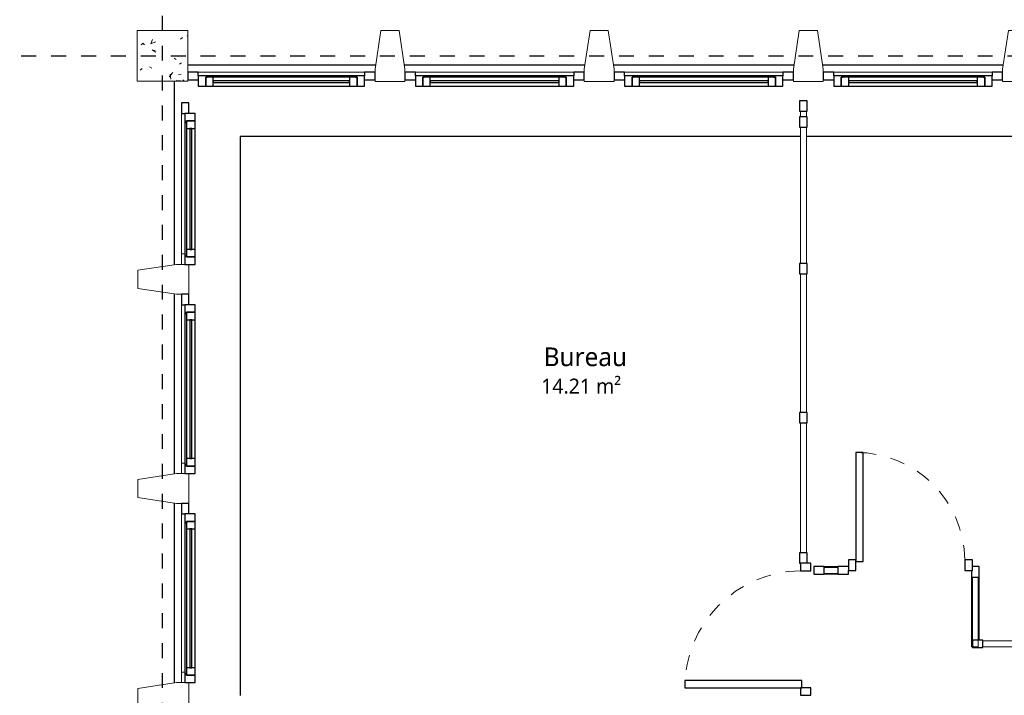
# Model space of a CAD drawing. Header units: metres. Extents: x -21.5 to 32.8, y -37.3 to -3.8.
# Tile 3 of 14: x -14.9 to -8.3, y -14.2 to -9.7. Entities that reach past the tile are written whole.
import ezdxf

# ---------------------------------------------------------------- set-up
doc = ezdxf.new("R2010")
doc.units = ezdxf.units.M
doc.linetypes.add('Ligne de quadrillage', pattern=[0.022225, 0.0127, -0.003175, 0.003175, -0.003175])
doc.linetypes.add('Tiret', pattern=[0.0025, 0.00125, -0.00125])
for name, color, linetype, lineweight in [('A-AREA-IDEN', 250, 'Continuous', 30), ('A-DOOR', 250, 'Continuous', 25), ('A-DOOR-FRAM', 250, 'Continuous', 25), ('A-GLAZ', 250, 'Continuous', 25), ('A-GLAZ-CURT', 250, 'Continuous', 18), ('A-GLAZ-CWMG', 250, 'Continuous', 18), ('A-WALL', 250, 'Continuous', 25), ('S-COLS', 250, 'Continuous', 18), ('S-GRID', 250, 'Continuous', 30)]:
    doc.layers.add(name, color=color, linetype=linetype, lineweight=lineweight)
doc.styles.add('Trebuchet MS', font='trebuc.ttf', dxfattribs={"height": 0.125})
doc.styles.add('Trebuchet MS_2', font='trebuc.ttf', dxfattribs={"height": 0.1})

# ---------------------------------------------------------------- blocks, each defined once
blk = doc.blocks.new('Poteaux porteurs 31 - Poteaux porteurs 1-506966-Niveau 1')
at = {"layer": 'S-COLS'}
for p, q in [((-10.9414, -29.5541), (-11.1414, -29.5541)), ((-11.1414, -29.5798), (-11.1414, -29.6351)), ((-10.9414, -29.6351), (-10.9414, -29.5541)), ((-11.1414, -29.6351), (-11.1026, -29.8941)), ((-10.9803, -29.8941), (-10.9414, -29.6351)), ((-11.1026, -29.8941), (-10.9803, -29.8941))]:
    blk.add_line(p, q, dxfattribs=at)
blk = doc.blocks.new('Poteaux porteurs 32 - Poteaux porteurs 1-506981-Niveau 1')
at = {"layer": 'S-COLS'}
for p, q in [((-10.9414, -29.5541), (-11.1414, -29.5541)), ((-11.1414, -29.5798), (-11.1414, -29.6351)), ((-10.9414, -29.6351), (-10.9414, -29.5541)), ((-11.1414, -29.6351), (-11.1026, -29.8941)), ((-10.9803, -29.8941), (-10.9414, -29.6351)), ((-11.1026, -29.8941), (-10.9803, -29.8941))]:
    blk.add_line(p, q, dxfattribs=at)
blk = doc.blocks.new('Poteaux porteurs 33 - Poteaux porteurs 1-506996-Niveau 1')
at = {"layer": 'S-COLS'}
for p, q in [((-10.9414, -29.5541), (-11.1414, -29.5541)), ((-11.1414, -29.5798), (-11.1414, -29.6351)), ((-10.9414, -29.6351), (-10.9414, -29.5541)), ((-11.1414, -29.6351), (-11.1026, -29.8941)), ((-10.9803, -29.8941), (-10.9414, -29.6351)), ((-11.1026, -29.8941), (-10.9803, -29.8941))]:
    blk.add_line(p, q, dxfattribs=at)
blk = doc.blocks.new('MR 1 Vantail - MR 1 Vantail-509887-Niveau 1')
at = {"layer": 'A-GLAZ'}
for p, q in [((-0.505, 0.0268), (-0.565, 0.0268)), ((-0.565, 0.0268), (-0.565, -0.0432)), ((-0.465, 0.0168), (-0.515, 0.0168)), ((-0.515, 0.0168), (-0.515, -0.0432)), ((-0.515, -0.0432), (-0.515, 0.0168)), ((-0.515, 0.0168), (-0.505, 0.0168)), ((0.505, 0.0268), (-0.505, 0.0268)), ((-0.505, 0.0168), (-0.505, 0.0268)), ((0.465, 0.0168), (-0.465, 0.0168)), ((-0.465, -0.0432), (-0.465, 0.0168)), ((0.515, 0.0168), (0.465, 0.0168)), ((0.465, 0.0168), (0.465, -0.0432)), ((0.505, 0.0268), (0.505, 0.0168)), ((0.565, 0.0268), (0.505, 0.0268)), ((0.505, 0.0168), (0.515, 0.0168)), ((0.515, -0.0432), (0.515, 0.0168)), ((0.515, 0.0168), (0.515, -0.0432)), ((0.565, -0.0432), (0.565, 0.0268)), ((-0.565, -0.0432), (-0.515, -0.0432)), ((-0.515, -0.0432), (-0.465, -0.0432)), ((0.465, -0.0072), (-0.465, -0.0072)), ((-0.465, -0.0072), (-0.465, -0.0192)), ((-0.465, -0.0192), (0.465, -0.0192)), ((-0.465, -0.0432), (0.465, -0.0432)), ((0.465, -0.0192), (0.465, -0.0072)), ((0.465, -0.0432), (0.515, -0.0432)), ((0.515, -0.0432), (0.565, -0.0432))]:
    blk.add_line(p, q, dxfattribs=at)
blk = doc.blocks.new('Meneau rectangulaire - 50 x 35-369804-Niveau 1')
at = {"layer": 'A-GLAZ-CWMG'}
for p, q in [((-13.8371, -18.2414), (-13.8371, -17.1814)), ((-13.8139, -18.2414), (-13.8371, -18.2414))]:
    blk.add_line(p, q, dxfattribs=at)
blk = doc.blocks.new('Meneau rectangulaire - 50 x 35-509889-Niveau 1')
at = {"layer": 'A-GLAZ-CWMG', "lineweight": 25}
for p, q in [((-0.07, 0), (0, 0)), ((0, 0), (0, -0.05)), ((-0.07, -0.05), (-0.07, -0.0268)), ((0, -0.05), (-0.07, -0.05))]:
    blk.add_line(p, q, dxfattribs=at)
blk = doc.blocks.new('Meneau rectangulaire - 50 x 35-V4-Niveau 1')
at = {"layer": 'A-GLAZ-CWMG'}
for p, q in [((-0.07, -0.0268), (-0.07, -0.05)), ((-0.07, -0.05), (0, -0.05))]:
    blk.add_line(p, q, dxfattribs=at)
blk = doc.blocks.new('MR 1 Vantail - MR 1 Vantail-517881-Niveau 1')
at = {"layer": 'A-GLAZ'}
for p, q in [((-0.4456, 0.0268), (-0.5056, 0.0268)), ((-0.5056, 0.0268), (-0.5056, -0.0432)), ((-0.4056, 0.0168), (-0.4556, 0.0168)), ((-0.4556, 0.0168), (-0.4556, -0.0432)), ((-0.4556, -0.0432), (-0.4556, 0.0168)), ((-0.4556, 0.0168), (-0.4456, 0.0168)), ((0.4456, 0.0268), (-0.4456, 0.0268)), ((-0.4456, 0.0168), (-0.4456, 0.0268)), ((0.4056, 0.0168), (-0.4056, 0.0168)), ((-0.4056, -0.0432), (-0.4056, 0.0168)), ((0.4556, 0.0168), (0.4056, 0.0168)), ((0.4056, 0.0168), (0.4056, -0.0432)), ((0.4456, 0.0268), (0.4456, 0.0168)), ((0.5056, 0.0268), (0.4456, 0.0268)), ((0.4456, 0.0168), (0.4556, 0.0168)), ((0.4556, -0.0432), (0.4556, 0.0168)), ((0.4556, 0.0168), (0.4556, -0.0432)), ((0.5056, -0.0432), (0.5056, 0.0268)), ((-0.5056, -0.0432), (-0.4556, -0.0432)), ((-0.4556, -0.0432), (-0.4056, -0.0432)), ((0.4056, -0.0072), (-0.4056, -0.0072)), ((-0.4056, -0.0072), (-0.4056, -0.0192)), ((-0.4056, -0.0192), (0.4056, -0.0192)), ((-0.4056, -0.0432), (0.4056, -0.0432)), ((0.4056, -0.0192), (0.4056, -0.0072)), ((0.4056, -0.0432), (0.4556, -0.0432)), ((0.4556, -0.0432), (0.5056, -0.0432))]:
    blk.add_line(p, q, dxfattribs=at)
blk = doc.blocks.new('Meneau rectangulaire - 50 x 35-517884-Niveau 1')
at = {"layer": 'A-GLAZ-CWMG'}
for p, q in [((-13.8371, -11.2414), (-13.8371, -10.3003)), ((-13.8139, -11.2414), (-13.8371, -11.2414))]:
    blk.add_line(p, q, dxfattribs=at)
blk = doc.blocks.new('Poteaux porteurs 53 - Poteaux porteurs 1-516642-Niveau 1')
at = {"layer": 'S-COLS'}
for p, q in [((-10.9414, -29.5541), (-11.1414, -29.5541)), ((-11.1414, -29.5541), (-11.1414, -29.6351)), ((-10.9414, -29.6351), (-10.9414, -29.5541)), ((-11.1414, -29.6351), (-11.1026, -29.8941)), ((-10.9803, -29.8941), (-10.9414, -29.6351)), ((-11.1026, -29.8941), (-10.9803, -29.8941))]:
    blk.add_line(p, q, dxfattribs=at)
blk = doc.blocks.new('Poteaux porteurs 54 - Poteaux porteurs 1-516657-Niveau 1')
at = {"layer": 'S-COLS'}
for p, q in [((-10.9414, -29.5541), (-11.1414, -29.5541)), ((-11.1414, -29.5541), (-11.1414, -29.6351)), ((-10.9414, -29.6351), (-10.9414, -29.5541)), ((-11.1414, -29.6351), (-11.1026, -29.8941)), ((-10.9803, -29.8941), (-10.9414, -29.6351)), ((-11.1026, -29.8941), (-10.9803, -29.8941))]:
    blk.add_line(p, q, dxfattribs=at)
blk = doc.blocks.new('Poteaux porteurs 58 - Poteaux porteurs 1-516759-Niveau 1')
at = {"layer": 'S-COLS'}
for p, q in [((-10.9414, -29.5541), (-11.1414, -29.5541)), ((-11.1414, -29.5541), (-11.1414, -29.6351)), ((-10.9414, -29.6351), (-10.9414, -29.5541)), ((-11.1414, -29.6351), (-11.1026, -29.8941)), ((-10.9803, -29.8941), (-10.9414, -29.6351)), ((-11.1026, -29.8941), (-10.9803, -29.8941))]:
    blk.add_line(p, q, dxfattribs=at)
blk = doc.blocks.new('Poteaux porteurs 59 - Poteaux porteurs 1-516810-Niveau 1')
at = {"layer": 'S-COLS'}
for p, q in [((-10.9414, -29.5541), (-11.1414, -29.5541)), ((-11.1414, -29.5541), (-11.1414, -29.6351)), ((-10.9414, -29.6351), (-10.9414, -29.5541)), ((-11.1414, -29.6351), (-11.1026, -29.8941)), ((-10.9803, -29.8941), (-10.9414, -29.6351)), ((-11.1026, -29.8941), (-10.9803, -29.8941))]:
    blk.add_line(p, q, dxfattribs=at)
blk = doc.blocks.new('MR 1 Vantail - MR 1 Vantail-518406-Niveau 1')
at = {"layer": 'A-GLAZ'}
for p, q in [((-0.4963, 0.0268), (-0.5563, 0.0268)), ((-0.5563, 0.0268), (-0.5563, -0.0432)), ((-0.4563, 0.0168), (-0.5063, 0.0168)), ((-0.5063, 0.0168), (-0.5063, -0.0432)), ((-0.5063, -0.0432), (-0.5063, 0.0168)), ((-0.5063, 0.0168), (-0.4963, 0.0168)), ((0.4963, 0.0268), (-0.4963, 0.0268)), ((-0.4963, 0.0168), (-0.4963, 0.0268)), ((0.4563, 0.0168), (-0.4563, 0.0168)), ((-0.4563, -0.0432), (-0.4563, 0.0168)), ((0.5063, 0.0168), (0.4563, 0.0168)), ((0.4563, 0.0168), (0.4563, -0.0432)), ((0.4963, 0.0268), (0.4963, 0.0168)), ((0.5563, 0.0268), (0.4963, 0.0268)), ((0.4963, 0.0168), (0.5063, 0.0168)), ((0.5063, -0.0432), (0.5063, 0.0168)), ((0.5063, 0.0168), (0.5063, -0.0432)), ((0.5563, -0.0432), (0.5563, 0.0268)), ((-0.5563, -0.0432), (-0.5063, -0.0432)), ((-0.5063, -0.0432), (-0.4563, -0.0432)), ((0.4563, -0.0072), (-0.4563, -0.0072)), ((-0.4563, -0.0072), (-0.4563, -0.0192)), ((-0.4563, -0.0192), (0.4563, -0.0192)), ((-0.4563, -0.0432), (0.4563, -0.0432)), ((0.4563, -0.0192), (0.4563, -0.0072)), ((0.4563, -0.0432), (0.5063, -0.0432)), ((0.5063, -0.0432), (0.5563, -0.0432))]:
    blk.add_line(p, q, dxfattribs=at)
blk = doc.blocks.new('Meneau rectangulaire - 50 x 35-518335-Niveau 1')
at = {"layer": 'A-GLAZ-CWMG'}
blk.add_line((-13.724, -10.0246), (-12.6114, -10.0246), dxfattribs=at)
blk = doc.blocks.new('Meneau rectangulaire - 50 x 35-512567-Niveau 1')
at = {"layer": 'A-GLAZ-CWMG', "lineweight": 25}
for p, q in [((0, 0), (-0.07, 0)), ((0, -0.05), (0, 0)), ((-0.07, -0.0268), (-0.07, -0.05)), ((-0.07, -0.05), (0, -0.05))]:
    blk.add_line(p, q, dxfattribs=at)
blk = doc.blocks.new('MR 1 Vantail - MR 1 Vantail-512961-Niveau 1')
at = {"layer": 'A-GLAZ'}
for p, q in [((-0.47, 0.0268), (-0.53, 0.0268)), ((-0.53, 0.0268), (-0.53, -0.0432)), ((-0.43, 0.0168), (-0.48, 0.0168)), ((-0.48, 0.0168), (-0.48, -0.0432)), ((-0.48, -0.0432), (-0.48, 0.0168)), ((-0.48, 0.0168), (-0.47, 0.0168)), ((0.47, 0.0268), (-0.47, 0.0268)), ((-0.47, 0.0168), (-0.47, 0.0268)), ((0.43, 0.0168), (-0.43, 0.0168)), ((-0.43, -0.0432), (-0.43, 0.0168)), ((0.48, 0.0168), (0.43, 0.0168)), ((0.43, 0.0168), (0.43, -0.0432)), ((0.47, 0.0268), (0.47, 0.0168)), ((0.53, 0.0268), (0.47, 0.0268)), ((0.47, 0.0168), (0.48, 0.0168)), ((0.48, -0.0432), (0.48, 0.0168)), ((0.48, 0.0168), (0.48, -0.0432)), ((0.53, -0.0432), (0.53, 0.0268)), ((-0.53, -0.0432), (-0.48, -0.0432)), ((-0.48, -0.0432), (-0.43, -0.0432)), ((0.43, -0.0072), (-0.43, -0.0072)), ((-0.43, -0.0072), (-0.43, -0.0192)), ((-0.43, -0.0192), (0.43, -0.0192)), ((-0.43, -0.0432), (0.43, -0.0432)), ((0.43, -0.0192), (0.43, -0.0072)), ((0.43, -0.0432), (0.48, -0.0432)), ((0.48, -0.0432), (0.53, -0.0432))]:
    blk.add_line(p, q, dxfattribs=at)
blk = doc.blocks.new('Meneau rectangulaire - 50 x 35-V7-Niveau 1')
at = {"layer": 'A-GLAZ-CWMG'}
blk.add_line((-11.2114, -29.6001), (-12.2714, -29.6001), dxfattribs=at)
blk = doc.blocks.new('Simple vitrée 2 - Simple vitrée 2-539467-Niveau 1')
at = {"layer": 'A-DOOR'}
for p, q in [((-0.342, 0.8191), (-0.392, 0.8191)), ((-0.392, 0.8191), (-0.392, 0.035)), ((-0.342, 0.035), (-0.342, 0.8191)), ((-0.392, 0.035), (-0.342, 0.035))]:
    blk.add_line(p, q, dxfattribs=at)
at = {"layer": 'A-DOOR', "linetype": 'Tiret', "lineweight": 18}
blk.add_arc((-0.392, 0.035), 0.7841, 0.73077, 90, dxfattribs=at)
at = {"layer": 'A-DOOR-FRAM'}
for p, q in [((-0.392, 0.045), (-0.442, 0.045)), ((-0.442, 0.045), (-0.442, -0.025)), ((-0.392, -0.025), (-0.392, 0.045)), ((0.442, 0.045), (0.392, 0.045)), ((0.392, 0.045), (0.392, -0.025)), ((0.442, -0.025), (0.442, 0.045)), ((-0.442, -0.025), (-0.392, -0.025)), ((0.392, -0.025), (0.442, -0.025))]:
    blk.add_line(p, q, dxfattribs=at)
blk = doc.blocks.new('Panneau système - Vitré-533931-Niveau 1')
at = {"layer": 'A-GLAZ-CURT'}
for p, q in [((0.4353, 0.045), (-0.4353, 0.045)), ((-0.4353, 0.045), (-0.4353, 0.005)), ((-0.4353, 0.005), (0.4353, 0.005)), ((0.4353, 0.005), (0.4353, 0.045))]:
    blk.add_line(p, q, dxfattribs=at)
blk = doc.blocks.new('Panneau système - Vitré-533846-Niveau 1')
at = {"layer": 'A-GLAZ-CURT'}
for p, q in [((0.4631, 0.045), (-0.4631, 0.045)), ((-0.4631, 0.045), (-0.4631, 0.005)), ((-0.4631, 0.005), (0.4631, 0.005)), ((0.4631, 0.005), (0.4631, 0.045))]:
    blk.add_line(p, q, dxfattribs=at)
blk = doc.blocks.new('Panneau système - Vitré-533833-Niveau 1')
at = {"layer": 'A-GLAZ-CURT'}
for p, q in [((0.4563, 0.045), (-0.4563, 0.045)), ((-0.4563, 0.045), (-0.4563, 0.005)), ((-0.4563, 0.005), (0.4563, 0.005)), ((0.4563, 0.005), (0.4563, 0.045))]:
    blk.add_line(p, q, dxfattribs=at)
blk = doc.blocks.new('Panneau système - Vitré-534101-Niveau 1')
at = {"layer": 'A-GLAZ-CURT'}
for p, q in [((0.0187, 0.045), (-0.0187, 0.045)), ((-0.0187, 0.045), (-0.0187, 0.005)), ((-0.0187, 0.005), (0.0187, 0.005)), ((0.0187, 0.005), (0.0187, 0.045))]:
    blk.add_line(p, q, dxfattribs=at)
blk = doc.blocks.new('Meneau rectangulaire - 50 x 35 pvc gris-535521-Niveau 1')
at = {"layer": 'A-GLAZ-CWMG', "lineweight": 25}
for p, q in [((-0.035, 0), (0.035, 0)), ((-0.035, -0.05), (-0.035, 0)), ((0.035, 0), (0.035, -0.05)), ((0.035, -0.05), (-0.035, -0.05))]:
    blk.add_line(p, q, dxfattribs=at)
blk = doc.blocks.new('Meneau rectangulaire - 50 x 35 pvc gris-535645-Niveau 1')
at = {"layer": 'A-GLAZ-CWMG', "lineweight": 25}
for p, q in [((-0.07, 0), (0, 0)), ((-0.07, -0.05), (-0.07, 0)), ((0, 0), (0, -0.05)), ((0, -0.05), (-0.07, -0.05))]:
    blk.add_line(p, q, dxfattribs=at)
blk = doc.blocks.new('Meneau rectangulaire - 50 x 35 pvc gris-V10-Niveau 1')
at = {"layer": 'A-GLAZ-CWMG', "lineweight": 25}
for p, q in [((-0.035, 0), (0.035, 0)), ((0.035, 0), (0.035, -0.05)), ((-0.035, -0.05), (-0.035, -0.045)), ((0.035, -0.05), (-0.035, -0.05))]:
    blk.add_line(p, q, dxfattribs=at)
blk = doc.blocks.new('Simple vitrée 2 - Simple vitrée 2-542374-Niveau 1')
at = {"layer": 'A-DOOR'}
for p, q in [((-0.3148, 0.7647), (-0.3648, 0.7647)), ((-0.3648, 0.7647), (-0.3648, 0.035)), ((-0.3148, 0.035), (-0.3148, 0.7647)), ((-0.3648, 0.035), (-0.3148, 0.035))]:
    blk.add_line(p, q, dxfattribs=at)
at = {"layer": 'A-DOOR', "linetype": 'Tiret', "lineweight": 18}
blk.add_arc((-0.3648, 0.035), 0.7297, 0.78519, 90, dxfattribs=at)
at = {"layer": 'A-DOOR-FRAM'}
for p, q in [((-0.3648, 0.045), (-0.4148, 0.045)), ((-0.4148, 0.045), (-0.4148, -0.025)), ((-0.3648, -0.025), (-0.3648, 0.045)), ((0.4148, 0.045), (0.3648, 0.045)), ((0.3648, 0.045), (0.3648, -0.025)), ((0.4148, -0.025), (0.4148, 0.045)), ((-0.4148, -0.025), (-0.3648, -0.025)), ((0.3648, -0.025), (0.4148, -0.025))]:
    blk.add_line(p, q, dxfattribs=at)
blk = doc.blocks.new('Panneau système - Vitré-542307-Niveau 1')
at = {"layer": 'A-GLAZ-CURT'}
for p, q in [((0.2332, 0.045), (-0.2332, 0.045)), ((-0.2332, 0.045), (-0.2332, 0.005)), ((-0.2332, 0.005), (0.2332, 0.005)), ((0.2332, 0.005), (0.2332, 0.045))]:
    blk.add_line(p, q, dxfattribs=at)
blk = doc.blocks.new('Panneau système - Vitré-542273-Niveau 1')
at = {"layer": 'A-GLAZ-CURT'}
for p, q in [((0.4532, 0.045), (-0.4532, 0.045)), ((-0.4532, 0.045), (-0.4532, 0.005)), ((-0.4532, 0.005), (0.4532, 0.005)), ((0.4532, 0.005), (0.4532, 0.045))]:
    blk.add_line(p, q, dxfattribs=at)
blk = doc.blocks.new('Panneau système - Vitré-542351-Niveau 1')
at = {"layer": 'A-GLAZ-CURT'}
for p, q in [((0.0455, 0.045), (-0.0455, 0.045)), ((-0.0455, 0.045), (-0.0455, 0.005)), ((-0.0455, 0.005), (0.0455, 0.005)), ((0.0455, 0.005), (0.0455, 0.045))]:
    blk.add_line(p, q, dxfattribs=at)
blk = doc.blocks.new('Meneau rectangulaire - 50 x 35 pvc gris-540368-Niveau 1')
at = {"layer": 'A-GLAZ-CWMG', "lineweight": 25}
for p, q in [((-0.07, 0), (0, 0)), ((-0.07, -0.05), (-0.07, 0)), ((0, 0), (0, -0.05)), ((0, -0.05), (-0.07, -0.05))]:
    blk.add_line(p, q, dxfattribs=at)
blk = doc.blocks.new('Meneau rectangulaire - 50 x 35 pvc gris-V12-Niveau 1')
at = {"layer": 'A-GLAZ-CWMG', "lineweight": 25}
for p, q in [((-0.07, 0), (0, 0)), ((-0.07, -0.05), (-0.07, 0)), ((0, 0), (0, -0.045)), ((-0.025, -0.05), (-0.07, -0.05))]:
    blk.add_line(p, q, dxfattribs=at)
blk = doc.blocks.new('Meneau rectangulaire - 50 x 35 pvc gris-542301-Niveau 1')
at = {"layer": 'A-GLAZ-CWMG'}
for p, q in [((-8.549, -13.8709), (-8.549, -13.4046)), ((-8.499, -13.4046), (-8.499, -13.8259)), ((-8.544, -13.8709), (-8.549, -13.8709))]:
    blk.add_line(p, q, dxfattribs=at)
blk = doc.blocks.new('Meneau rectangulaire - 50 x 35 pvc gris-V13-Niveau 1')
at = {"layer": 'A-GLAZ-CWMG', "lineweight": 25}
for p, q in [((-0.035, 0), (0.035, 0)), ((0.035, 0), (0.035, -0.05)), ((-0.035, -0.05), (-0.035, -0.025)), ((0.035, -0.05), (-0.035, -0.05))]:
    blk.add_line(p, q, dxfattribs=at)
blk = doc.blocks.new('Meneau rectangulaire - 50 x 35 pvc gris-542343-Niveau 1')
at = {"layer": 'A-GLAZ-CWMG'}
for p, q in [((-9.5346, -13.3346), (-9.4436, -13.3346)), ((-9.4436, -13.3846), (-9.5346, -13.3846))]:
    blk.add_line(p, q, dxfattribs=at)

msp = doc.modelspace()

# ---------------------------------------------------------------- hatches: boundary and pattern name
at = {"layer": 'S-COLS'}
h = msp.add_hatch(dxfattribs=at)
h.set_pattern_fill('FP_1', color=256, style=0, pattern_type=2)
h.set_pattern_definition([(50, (0, 0), (0.3647987, -0.031967), [0.038, -0.419]), (355, (0, 0), (-0.070921, 0.382637), [0.03, -0.335]), (100.451, (0.03, -0.003), (0.294358, 0.350205), [0.032, -0.356]), (46.184, (0, 0.102), (0.542072, -0.083569), [0.057, -0.629]), (96.636, (0.045, 0.095), (0.474956, 0.495204), [0.049, -0.534]), (351.184, (0, 0.102), (0.47449, 0.495128), [0.046, -0.503]), (21, (0.051, 0.076), (0.3035623, -0.204817), [0.038, -0.419]), (326, (0.051, 0.076), (0.1234774, 0.369045), [0.03, -0.335]), (71.451, (0.076, 0.059), (0.427234, 0.163588), [0.032, -0.356]), (37.5, (0, 0), (0.0065432, 0.1688822), [0.017, -0.314, 0.017, -0.324, -0.337]), (37.5, (0, 0), (0.0065432, 0.1688822), [-0.672, 0.017, -0.32]), (7.5, (0, 0), (0.1340145, 0.2002052), [0.017, -0.177, 0.017, -0.307, -0.128]), (7.5, (0, 0), (0.1340145, 0.2002052), [-0.518, 0.017, -0.112]), (327.5, (-0.113, 0), (0.2712697, -0.0115642), [0.017, -0.11, 0.017, -0.379, -0.526]), (327.5, (-0.113, 0), (0.2712697, -0.0115642), [-0.523, 0.017, -0.509]), (317.5, (-0.164, 0), (0.2964495, 0.0511634), [0.017, -0.148, 0.017, -0.246, -0.373]), (317.5, (-0.164, 0), (0.2964495, 0.0511634), [-0.428, 0.017, -0.357])])
h.paths.add_polyline_path([(-13.794, -10.0846), (-13.794, -9.7446), (-14.134, -9.7446), (-14.134, -10.0846)])

# ---------------------------------------------------------------- linework, layer by layer
at = {"layer": 'A-WALL'}
for p, q in [((-13.794, -9.9753), (-12.537, -9.9753)), ((-12.3458, -9.9753), (-11.137, -9.9753)), ((-10.9458, -9.9753), (-9.737, -9.9753)), ((-9.5458, -9.9753), (-8.337, -9.9753)), ((-13.8831, -11.3135), (-13.8831, -10.0846)), ((-9.6946, -10.4553), (-13.4431, -10.4553)), ((-13.4431, -10.4553), (-13.4431, -14.1974)), ((-5.5098, -10.4553), (-9.6546, -10.4553)), ((-13.8831, -12.7135), (-13.8831, -11.5094)), ((-13.8831, -14.1135), (-13.8831, -12.9094))]:
    msp.add_line(p, q, dxfattribs=at)
at = {"layer": 'S-COLS'}
for p, q in [((-13.794, -9.7446), (-14.134, -9.7446)), ((-14.134, -9.7446), (-14.134, -10.0846)), ((-13.794, -10.0846), (-13.794, -9.7446)), ((-14.134, -10.0846), (-13.794, -10.0846))]:
    msp.add_line(p, q, dxfattribs=at)
at = {"layer": 'S-GRID', "linetype": 'Ligne de quadrillage'}
for p, q in [((-13.964, -37.3469), (-13.964, -4.4509)), ((-21.5083, -9.9146), (32.1236, -9.9146))]:
    msp.add_line(p, q, dxfattribs=at)

# ---------------------------------------------------------------- block references
at = {"layer": 'A-DOOR'}
msp.add_blockref('Simple vitrée 2 - Simple vitrée 2-542374-Niveau 1', (-8.9588, -13.3346), dxfattribs=at)
at = {"layer": 'A-DOOR', "rotation": 89.99999999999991}
msp.add_blockref('Simple vitrée 2 - Simple vitrée 2-539467-Niveau 1', (-9.6496, -13.7543), dxfattribs=at)
at = {"layer": 'A-GLAZ'}
for name, p in [('MR 1 Vantail - MR 1 Vantail-518406-Niveau 1', (-13.1677, -10.0746)), ('MR 1 Vantail - MR 1 Vantail-512961-Niveau 1', (-11.7414, -10.0746)), ('MR 1 Vantail - MR 1 Vantail-512961-Niveau 1', (-10.3414, -10.0746)), ('MR 1 Vantail - MR 1 Vantail-512961-Niveau 1', (-8.9414, -10.0746))]:
    msp.add_blockref(name, p, dxfattribs=at)
at = {"layer": 'A-GLAZ', "rotation": 89.9999999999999}
for name, p in [('MR 1 Vantail - MR 1 Vantail-517881-Niveau 1', (-13.7871, -10.8059)), ('MR 1 Vantail - MR 1 Vantail-509887-Niveau 1', (-13.7871, -12.1464)), ('MR 1 Vantail - MR 1 Vantail-509887-Niveau 1', (-13.7871, -13.5464))]:
    msp.add_blockref(name, p, dxfattribs=at)
at = {"layer": 'A-GLAZ-CURT'}
for name, p, rotation in [('Panneau système - Vitré-534101-Niveau 1', (-9.6496, -10.304), 89.99999999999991), ('Panneau système - Vitré-533833-Niveau 1', (-9.6496, -10.849), 89.99999999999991), ('Panneau système - Vitré-533846-Niveau 1', (-9.6496, -11.8385), 89.99999999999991), ('Panneau système - Vitré-533931-Niveau 1', (-9.6496, -12.8069), 89.99999999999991), ('Panneau système - Vitré-542351-Niveau 1', (-9.4891, -13.3346), 180), ('Panneau système - Vitré-542307-Niveau 1', (-8.499, -13.6377), 89.9999999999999), ('Panneau système - Vitré-542273-Niveau 1', (-8.0208, -13.8259), 180)]:
    msp.add_blockref(name, p, dxfattribs=dict(at, rotation=rotation))
at = {"layer": 'A-GLAZ-CWMG'}
for name, p, rotation in [('Meneau rectangulaire - 50 x 35-512567-Niveau 1', (-13.794, -10.0746), 180), ('Meneau rectangulaire - 50 x 35-512567-Niveau 1', (-12.3414, -10.0746), 180), ('Meneau rectangulaire - 50 x 35-V7-Niveau 1', (-23.4828, -39.6247), 180), ('Meneau rectangulaire - 50 x 35-512567-Niveau 1', (-10.9414, -10.0746), 180), ('Meneau rectangulaire - 50 x 35-V7-Niveau 1', (-22.0828, -39.6247), 180), ('Meneau rectangulaire - 50 x 35-512567-Niveau 1', (-9.5414, -10.0746), 180), ('Meneau rectangulaire - 50 x 35-V7-Niveau 1', (-20.6828, -39.6247), 180), ('Meneau rectangulaire - 50 x 35-V4-Niveau 1', (-13.7871, -11.3114), 269.9999999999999), ('Meneau rectangulaire - 50 x 35-V4-Niveau 1', (-13.7871, -12.7114), 269.9999999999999), ('Meneau rectangulaire - 50 x 35-V4-Niveau 1', (-13.7871, -14.1114), 269.9999999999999)]:
    msp.add_blockref(name, p, dxfattribs=dict(at, rotation=rotation))
for name, p in [('Meneau rectangulaire - 50 x 35-518335-Niveau 1', (0, 0)), ('Meneau rectangulaire - 50 x 35-517884-Niveau 1', (0, 0)), ('Meneau rectangulaire - 50 x 35-369804-Niveau 1', (0, 5.6)), ('Meneau rectangulaire - 50 x 35-369804-Niveau 1', (0, 4.2)), ('Meneau rectangulaire - 50 x 35 pvc gris-542343-Niveau 1', (0, 0)), ('Meneau rectangulaire - 50 x 35 pvc gris-542301-Niveau 1', (0, 0))]:
    msp.add_blockref(name, p, dxfattribs=at)
at = {"layer": 'A-GLAZ-CWMG', "extrusion": (0, 0, -1)}
for name, p, rotation in [('Meneau rectangulaire - 50 x 35-509889-Niveau 1', (12.5414, -10.0746), 180), ('Meneau rectangulaire - 50 x 35-509889-Niveau 1', (11.1414, -10.0746), 180), ('Meneau rectangulaire - 50 x 35-509889-Niveau 1', (9.7414, -10.0746), 180), ('Meneau rectangulaire - 50 x 35-509889-Niveau 1', (8.3414, -10.0746), 180), ('Meneau rectangulaire - 50 x 35-509889-Niveau 1', (13.7871, -10.2303), 90.00000000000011), ('Meneau rectangulaire - 50 x 35 pvc gris-535645-Niveau 1', (9.6496, -10.2153), 90.0000000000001), ('Meneau rectangulaire - 50 x 35 pvc gris-535521-Niveau 1', (9.6496, -10.3576), 90.0000000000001), ('Meneau rectangulaire - 50 x 35 pvc gris-535521-Niveau 1', (9.6496, -11.3403), 90.0000000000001), ('Meneau rectangulaire - 50 x 35-509889-Niveau 1', (13.7871, -11.5114), 90.00000000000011), ('Meneau rectangulaire - 50 x 35 pvc gris-535521-Niveau 1', (9.6496, -12.3366), 90.0000000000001), ('Meneau rectangulaire - 50 x 35-509889-Niveau 1', (13.7871, -12.9114), 90.00000000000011), ('Meneau rectangulaire - 50 x 35 pvc gris-V10-Niveau 1', (9.6496, -13.2773), 90.0000000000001), ('Meneau rectangulaire - 50 x 35 pvc gris-V12-Niveau 1', (8.499, -13.3346), 90.00000000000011)]:
    msp.add_blockref(name, p, dxfattribs=dict(at, rotation=rotation))
for name, p in [('Meneau rectangulaire - 50 x 35 pvc gris-540368-Niveau 1', (9.6046, -13.3346)), ('Meneau rectangulaire - 50 x 35 pvc gris-V13-Niveau 1', (9.4086, -13.3346)), ('Meneau rectangulaire - 50 x 35 pvc gris-540368-Niveau 1', (8.544, -13.8259))]:
    msp.add_blockref(name, p, dxfattribs=at)
at = {"layer": 'S-COLS'}
for name, p, rotation in [('Poteaux porteurs 58 - Poteaux porteurs 1-516759-Niveau 1', (-23.4828, -39.6397), 180), ('Poteaux porteurs 53 - Poteaux porteurs 1-516642-Niveau 1', (-22.0828, -39.6397), 180), ('Poteaux porteurs 59 - Poteaux porteurs 1-516810-Niveau 1', (-20.6828, -39.6397), 180), ('Poteaux porteurs 54 - Poteaux porteurs 1-516657-Niveau 1', (-19.2828, -39.6397), 180), ('Poteaux porteurs 33 - Poteaux porteurs 1-506996-Niveau 1', (15.766, -22.4529), 270.000000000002), ('Poteaux porteurs 32 - Poteaux porteurs 1-506981-Niveau 1', (15.766, -23.8529), 270.000000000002), ('Poteaux porteurs 31 - Poteaux porteurs 1-506966-Niveau 1', (15.766, -25.2529), 270.000000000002)]:
    msp.add_blockref(name, p, dxfattribs=dict(at, rotation=rotation))

# ---------------------------------------------------------------- texts
at = {"layer": 'A-AREA-IDEN', "attachment_point": 1}
for s, insert, char_height, width, style in [('Bureau', (-11.4124, -11.8673), 0.125, 0.665401, 'Trebuchet MS'), ('14.21 m²', (-11.4289, -12.0758), 0.1, 0.705485, 'Trebuchet MS_2')]:
    msp.add_mtext(s, dxfattribs=dict(at, insert=insert, char_height=char_height, width=width, style=style))

doc.saveas('drawing.dxf')
